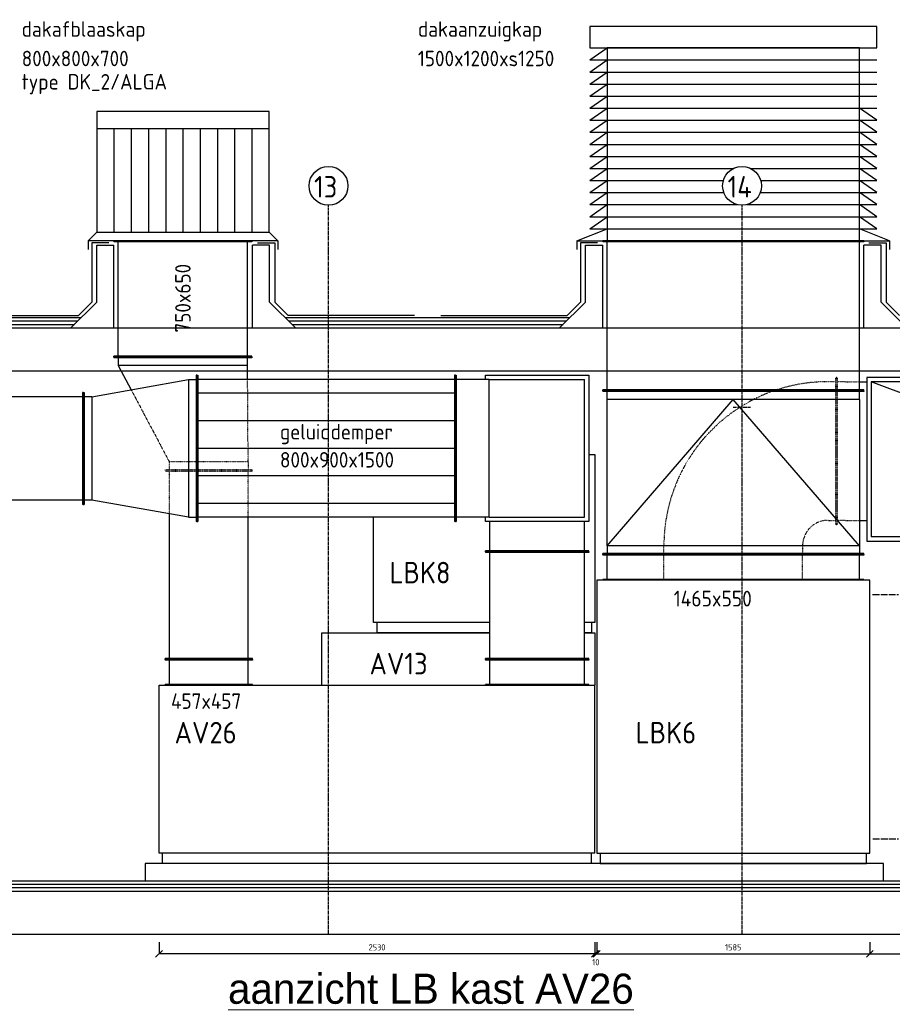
# Model space of a CAD drawing. Header units: millimetres. Extents: x -75 to 108309, y -75 to 76928.
# Tile 27 of 31: x 71914 to 76978, y 70583 to 76300. Entities that reach past the tile are written whole.
import ezdxf

# ---------------------------------------------------------------- set-up
doc = ezdxf.new("R2010")
doc.units = ezdxf.units.MM
for name, pattern in [('2322105', [47, 40, -7]), ('2322106', [47, 5, -2, 5, -2, 5, -2, 5, -2, 5, -2, 5, -7]), ('CENTER2', [28.575, 19.05, -3.175, 3.175, -3.175]), ('SMALL_DASH', [1.5, 0.5, -1])]:
    doc.linetypes.add(name, pattern=pattern)
for name, color, linetype in [('BL$2----BOUWKUNDIG', 8, 'Continuous'), ('BT$2----BOUWKUNDIG', 7, 'Continuous'), ('WL5501--', 4, '2322105'), ('WL5501--_D', 4, 'Continuous'), ('WL5501--_HARTLIJN', 1, 'CENTER2'), ('WL5502--', 4, '2322106'), ('WL570---_AANZUIG_D', 3, 'Continuous'), ('WL570---_RETOUR_D', 5, 'Continuous'), ('WL570---_TOEVOER_D', 3, 'Continuous'), ('WM570---', 1, 'Continuous'), ('WM570---_AANZUIG', 1, 'Continuous'), ('WM570---_RETOUR', 1, 'Continuous'), ('WT570---_TOEVOER_D', 7, 'Continuous')]:
    doc.layers.add(name, color=color, linetype=linetype)
doc.layers.add('BL$5----', color=7, linetype='Continuous', lineweight=0)
doc.styles.add('EURO', font='eurr____.ttf', dxfattribs={"height": 90})
doc.styles.add('STABICAD-018', font='ISOCP.SHX', dxfattribs={"height": 36})
doc.styles.add('STABICAD-025', font='ISOCP.SHX', dxfattribs={"height": 50})
doc.dimstyles.new('STABICAD', dxfattribs={"dimscale": 50, "dimtxt": 1.8, "dimasz": 2, "dimexe": 0, "dimexo": 0, "dimgap": 1.5, "dimtad": 0, "dimdec": 0, "dimzin": 0, "dimdsep": 46, "dimtxsty": 'STABICAD-018', "dimblk1": 'OBLIQUE', "dimblk2": 'OBLIQUE', "dimsah": 1, "dimcen": -3, "dimadec": 1, "dimazin": 0, "dimtfac": 1, "dimtdec": 0, "dimtofl": 0, "dimtmove": 2, "dimatfit": 3, "dimfxl": 1, "dimtvp": 1.055556, "dimtolj": 1, "dimtzin": 0, "dimarcsym": 0})

# ---------------------------------------------------------------- blocks, each defined once
blk = doc.blocks.new('*U401')
at = {"color": 0, "linetype": 'Continuous'}
for p, q in [((60, -1265), (60, 1265)), ((60, 1265), (1035, 1265)), ((1035, 1265), (1035, -1265)), ((0, -1245), (0, 1245)), ((0, 1245), (60, 1245)), ((0, -1245), (60, -1245)), ((60, -1265), (1035, -1265))]:
    blk.add_line(p, q, dxfattribs=at)
at = {"layer": 'WM570---', "color": 2, "style": 'STABICAD-018'}
for tag, p in [('FREETEXT', (73937.4, 70717.9)), ('SECTIONCODE', (73987.4, 70717.9)), ('CODE', (73987.4, 70717.9)), ('LABEL', (73987.4, 70717.9)), ('POSITIONCODE', (73987.4, 70717.9))]:
    blk.add_attdef(tag, p, '', height=1.2, dxfattribs=at)
at = {"layer": 'WM570---', "color": 1, "style": 'STABICAD-018'}
blk.add_attdef('PRODUCTCODE', (73987.4, 70717.9), '', height=1.8, dxfattribs=at)
blk = doc.blocks.new('*U392')
at = {"color": 0, "linetype": 'Continuous'}
for p, q in [((0, 253.5), (5, 253.5)), ((5, -253.5), (5, 253.5)), ((150, 253.5), (145, 253.5)), ((145, -253.5), (145, 253.5)), ((150, -253.5), (150, 253.5)), ((5, 228.5), (145, 228.5)), ((5, -228.5), (145, -228.5)), ((0, -253.5), (5, -253.5)), ((150, -253.5), (145, -253.5))]:
    blk.add_line(p, q, dxfattribs=at)
at = {"color": 2, "linetype": 'SMALL_DASH'}
blk.add_line((0, -253.5), (0, 253.5), dxfattribs=at)
at = {"layer": 'WM570---', "color": 2, "style": 'STABICAD-018'}
for tag in ['CODE', 'SECTIONCODE', 'POSITIONCODE']:
    blk.add_attdef(tag, (73010.9, 71752.9), '', height=1.8, dxfattribs=at)
blk = doc.blocks.new('*U388')
at = {"color": 0, "linetype": 'Continuous'}
for p, q in [((0, 253.5), (5, 253.5)), ((0, -253.5), (0, 253.5)), ((5, -253.5), (5, 253.5)), ((5, 228.5), (844.6, 228.5)), ((5, -228.5), (825, -228.5)), ((0, -253.5), (5, -253.5))]:
    blk.add_line(p, q, dxfattribs=at)
at = {"color": 2, "linetype": 'SMALL_DASH'}
for p, q in [((1096.4, 253.5), (1091.4, 253.5)), ((1091.4, -253.5), (1091.4, 253.5)), ((1096.4, -253.5), (1096.4, 253.5)), ((844.6, 228.5), (1091.4, 228.5)), ((825, -228.5), (1091.4, -228.5)), ((1096.4, -253.5), (1091.4, -253.5))]:
    blk.add_line(p, q, dxfattribs=at)
at = {"layer": 'WM570---', "color": 2, "style": 'STABICAD-018'}
for tag in ['CODE', 'SECTIONCODE', 'POSITIONCODE']:
    blk.add_attdef(tag, (73010.9, 71902.9), '', height=1.8, dxfattribs=at)
blk = doc.blocks.new('*U379')
at = {"color": 0, "linetype": 'Continuous'}
for p, q in [((559.8, 525), (419.3, 450.6)), ((604.8, 525), (559.8, 525)), ((559.8, -225), (559.8, 525)), ((609.8, 550), (604.8, 550)), ((604.8, -250), (604.8, 550)), ((609.8, -250), (609.8, 550)), ((478.6, -225.5), (559.8, -225)), ((559.8, -225), (604.8, -225)), ((609.8, -250), (604.8, -250))]:
    blk.add_line(p, q, dxfattribs=at)
at = {"color": 2, "linetype": 'SMALL_DASH'}
for p, q in [((419.3, 450.6), (0, 228.5)), ((-50, 253.5), (-45, 253.5)), ((-50, -253.5), (-50, 253.5)), ((-45, -253.5), (-45, 253.5)), ((-45, 228.5), (0, 228.5)), ((0, -228.5), (0, 228.5)), ((0, -228.5), (-45, -228.5)), ((0, -228.5), (478.6, -225.5)), ((-50, -253.5), (-45, -253.5))]:
    blk.add_line(p, q, dxfattribs=at)
at = {"layer": 'WM570---', "color": 2, "style": 'STABICAD-018'}
for tag, p in [('CODE', (73010.9, 73149.2)), ('SECTIONCODE', (73010.9, 73049.2)), ('POSITIONCODE', (73010.9, 73049.2))]:
    blk.add_attdef(tag, p, '', height=1.8, dxfattribs=at)
blk = doc.blocks.new('*U278')
at = {"color": 0, "linetype": 'Continuous'}
for p, q in [((0, 400), (5, 400)), ((0, -400), (0, 400)), ((5, -400), (5, 400)), ((5, 375), (669.1, 375)), ((674.1, 400), (669.1, 400)), ((669.1, -400), (669.1, 400)), ((674.1, -400), (674.1, 400)), ((0, -400), (5, -400)), ((5, -375), (669.1, -375)), ((674.1, -400), (669.1, -400))]:
    blk.add_line(p, q, dxfattribs=at)
at = {"layer": 'BL$2----BOUWKUNDIG', "color": 2, "style": 'STABICAD-018'}
for tag in ['CODE', 'SECTIONCODE', 'POSITIONCODE']:
    blk.add_attdef(tag, (72860.9, 73659), '', height=1.8, dxfattribs=at)
blk = doc.blocks.new('*U391')
at = {"color": 0, "linetype": 'Continuous'}
for p, q in [((0, 300), (5, 300)), ((5, -300), (5, 300)), ((150, 300), (145, 300)), ((145, -300), (145, 300)), ((150, -300), (150, 300)), ((5, 275), (145, 275)), ((5, -275), (145, -275)), ((0, -300), (5, -300)), ((150, -300), (145, -300))]:
    blk.add_line(p, q, dxfattribs=at)
at = {"color": 2, "linetype": 'SMALL_DASH'}
blk.add_line((0, -300), (0, 300), dxfattribs=at)
at = {"layer": 'WM570---', "color": 2, "style": 'STABICAD-018'}
for tag, p in [('SECTIONCODE', (74857.4, 71827.4)), ('POSITIONCODE', (74857.4, 71827.4)), ('CODE', (74917.4, 71752.9))]:
    blk.add_attdef(tag, p, '', height=1.8, dxfattribs=at)
blk = doc.blocks.new('*U390')
at = {"color": 0, "linetype": 'Continuous'}
for p, q in [((0, 300), (5, 300)), ((0, -300), (0, 300)), ((5, -300), (5, 300)), ((625, 300), (620, 300)), ((620, -300), (620, 300)), ((625, -300), (625, 300)), ((5, 275), (620, 275)), ((5, -275), (620, -275)), ((0, -300), (5, -300)), ((625, -300), (620, -300))]:
    blk.add_line(p, q, dxfattribs=at)
at = {"layer": 'WM570---', "color": 2, "style": 'STABICAD-018'}
for tag, p in [('SECTIONCODE', (74857.4, 72319.5)), ('POSITIONCODE', (74857.4, 72319.5)), ('CODE', (74917.4, 71902.9))]:
    blk.add_attdef(tag, p, '', height=1.8, dxfattribs=at)
blk = doc.blocks.new('*U395')
at = {"color": 0, "linetype": 'Continuous'}
for p, q in [((-600, 300), (-595, 300)), ((-600, -300), (-600, 300)), ((-595, -300), (-595, 300)), ((-595, 275), (-425, 275)), ((-595, -275), (-425, -275)), ((-600, -300), (-595, -300))]:
    blk.add_line(p, q, dxfattribs=at)
at = {"layer": 'WM570---', "color": 2, "style": 'STABICAD-018'}
for tag, p in [('CODE', (74917.4, 73227.9)), ('SECTIONCODE', (74917.4, 73127.9)), ('POSITIONCODE', (74917.4, 73127.9))]:
    blk.add_attdef(tag, p, '', height=1.8, dxfattribs=at)
blk = doc.blocks.new('*U399')
at = {"color": 0, "linetype": 'Continuous'}
for p, q in [((-425, 475, -1277.5), (-425, 470, -1277.5)), ((425, 475, -1277.5), (-425, 475, -1277.5)), ((425, 470, -1277.5), (-425, 470, -1277.5)), ((-400, 280, -1277.5), (-400, 470, -1277.5)), ((400, 280, -1277.5), (400, 470, -1277.5)), ((425, 475, -1277.5), (425, 470, -1277.5)), ((-425, 300, -1277.5), (-400, 300, -1277.5)), ((-425, -300, -1277.5), (-425, 300, -1277.5)), ((400, 300, -1277.5), (425, 300, -1277.5)), ((425, 300, -1277.5), (425, -300, -1277.5)), ((-400, 280, -1277.5), (-400, -275, -1277.5)), ((-400, 280, -1277.5), (400, 280, -1277.5)), ((400, 280, -1277.5), (400, -275, -1277.5)), ((-400, -275, -1277.5), (400, -275, -1277.5)), ((425, -300, -1277.5), (-425, -300, -1277.5))]:
    blk.add_line(p, q, dxfattribs=at)
at = {"layer": 'WM570---', "color": 2, "style": 'STABICAD-018'}
for tag, p in [('CODE', (74817.4, 73127.9, 1277.5)), ('SECTIONCODE', (74917.4, 73127.9, 1277.5)), ('POSITIONCODE', (74917.4, 73127.9, 1277.5))]:
    blk.add_attdef(tag, p, '', height=1.8, dxfattribs=at)
blk = doc.blocks.new('*U403')
at = {"color": 2, "linetype": 'Continuous'}
for p, q in [((-750, 425, -1277.5), (-745, 425, -1277.5)), ((-750, -425, -1277.5), (-750, 425, -1277.5)), ((-745, -425, -1277.5), (-745, 425, -1277.5)), ((750, 425, -1277.5), (745, 425, -1277.5)), ((745, -425, -1277.5), (745, 425, -1277.5)), ((750, -425, -1277.5), (750, 425, -1277.5)), ((-745, 400, -1277.5), (745, 400, -1277.5)), ((-745, 320, -1277.5), (745, 320, -1277.5)), ((-745, 160, -1277.5), (745, 160, -1277.5)), ((-745, 0, -1277.5), (745, 0, -1277.5)), ((-745, -160, -1277.5), (745, -160, -1277.5)), ((-745, -320, -1277.5), (745, -320, -1277.5)), ((-745, -400, -1277.5), (745, -400, -1277.5)), ((-750, -425, -1277.5), (-745, -425, -1277.5)), ((750, -425, -1277.5), (745, -425, -1277.5))]:
    blk.add_line(p, q, dxfattribs=at)
at = {"layer": 'WM570---', "color": 1, "style": 'STABICAD-018'}
blk.add_attdef('PRODUCTCODE', (75062.4, 74497.9, 1277.5), '', height=1.8, dxfattribs=at)
at = {"layer": 'WM570---', "color": 2, "style": 'STABICAD-018'}
for tag, p in [('CODE', (73692.4, 73227.9, 1277.5)), ('FREETEXT', (73692.4, 73177.9, 1277.5)), ('SECTIONCODE', (73692.4, 73127.9, 1277.5)), ('POSITIONCODE', (73692.4, 73127.9, 1277.5))]:
    blk.add_attdef(tag, p, '', height=1.8, dxfattribs=at)
blk = doc.blocks.new('*U380')
at = {"color": 0, "linetype": 'Continuous'}
for p, q in [((-50, 425, -1277.5), (-45, 425, -1277.5)), ((-50, -425, -1277.5), (-50, 425, -1277.5)), ((-45, -425, -1277.5), (-45, 425, -1277.5)), ((0, 400, -1277.5), (-45, 400, -1277.5)), ((0, 400, -1277.5), (559.8, 300, -1277.5)), ((0, -400, -1277.5), (0, 400, -1277.5)), ((559.8, 300, -1277.5), (604.8, 300, -1277.5)), ((559.8, -300, -1277.5), (559.8, 300, -1277.5)), ((609.8, 325, -1277.5), (604.8, 325, -1277.5)), ((604.8, -325, -1277.5), (604.8, 325, -1277.5)), ((609.8, -325, -1277.5), (609.8, 325, -1277.5)), ((559.8, -300, -1277.5), (0, -400, -1277.5)), ((559.8, -300, -1277.5), (604.8, -300, -1277.5)), ((609.8, -325, -1277.5), (604.8, -325, -1277.5)), ((0, -400, -1277.5), (-45, -400, -1277.5)), ((-50, -425, -1277.5), (-45, -425, -1277.5))]:
    blk.add_line(p, q, dxfattribs=at)
at = {"layer": 'WM570---', "color": 2, "style": 'STABICAD-018'}
for tag, p in [('CODE', (72892.4, 73227.9, 1277.5)), ('SECTIONCODE', (72892.4, 73127.9, 1277.5)), ('POSITIONCODE', (72892.4, 73127.9, 1277.5))]:
    blk.add_attdef(tag, p, '', height=1.8, dxfattribs=at)
blk = doc.blocks.new('*U226')
at = {"color": 0, "linetype": 'Continuous'}
for p, q in [((0, 325, -1277.5), (5, 325, -1277.5)), ((0, -325, -1277.5), (0, 325, -1277.5)), ((5, -325, -1277.5), (5, 325, -1277.5)), ((5, 300, -1277.5), (1552, 300, -1277.5)), ((1557, 325, -1277.5), (1552, 325, -1277.5)), ((1552, -325, -1277.5), (1552, 325, -1277.5)), ((1557, -325, -1277.5), (1557, 325, -1277.5)), ((0, -325, -1277.5), (5, -325, -1277.5)), ((5, -300, -1277.5), (1552, -300, -1277.5)), ((1557, -325, -1277.5), (1552, -325, -1277.5))]:
    blk.add_line(p, q, dxfattribs=at)
at = {"layer": 'WM570---', "color": 2, "style": 'STABICAD-018'}
for tag in ['CODE', 'SECTIONCODE', 'POSITIONCODE']:
    blk.add_attdef(tag, (72282.6, 72645.3, 1277.5), '', height=1.8, dxfattribs=at)
blk = doc.blocks.new('*U382')
at = {"color": 0, "linetype": 'Continuous'}
for p, q in [((0, 757.5, 1195), (5, 757.5, 1195)), ((0, -757.5, 1195), (0, 757.5, 1195)), ((5, -757.5, 1195), (5, 757.5, 1195)), ((950, 757.5, 1195), (945, 757.5, 1195)), ((945, -757.5, 1195), (945, 757.5, 1195)), ((950, -757.5, 1195), (950, 757.5, 1195)), ((50, 732.5, 1195), (5, 732.5, 1195)), ((50, 732.5, 1195), (900, 732.5, 1195)), ((50, -732.5, 1195), (50, 732.5, 1195)), ((50, 732.5, 275), (900, 0, 875)), ((900, 732.5, 1195), (945, 732.5, 1195)), ((900, -732.5, 1195), (900, 732.5, 1195)), ((50, -732.5, 275), (900, 0, 875)), ((50, -732.5, 1195), (5, -732.5, 1195)), ((900, -732.5, 1195), (50, -732.5, 1195)), ((900, -732.5, 1195), (945, -732.5, 1195)), ((0, -757.5, 1195), (5, -757.5, 1195)), ((950, -757.5, 1195), (945, -757.5, 1195))]:
    blk.add_line(p, q, dxfattribs=at)
at = {"layer": 'WM570---', "color": 2, "style": 'STABICAD-018'}
for tag in ['CODE', 'SECTIONCODE', 'POSITIONCODE']:
    blk.add_attdef(tag, (76054.9, 72512.9, -1195), '', height=1.8, rotation=270, dxfattribs=at)
blk = doc.blocks.new('*U393')
at = {"layer": 'WL5501--_HARTLIJN', "linetype": 'CENTER2'}
blk.add_line((0, 0, 6300), (100, 0, 6300), dxfattribs=at)
at = {"layer": 'WM570---', "color": 2, "style": 'STABICAD-018'}
for tag, p in [('POSITIONCODE', (76104.4, 73427.9, -6300)), ('CODE', (76054.9, 73367.9, -6300)), ('SECTIONCODE', (76054.9, 73367.9, -6300))]:
    blk.add_attdef(tag, p, '', height=1.2, rotation=270, dxfattribs=at)
blk = doc.blocks.new('*U389')
at = {"layer": 'WL5501--_HARTLIJN', "linetype": 'CENTER2'}
blk.add_line((0, 0, 6000), (100, 0, 6000), dxfattribs=at)
at = {"layer": 'WM570---', "color": 2, "style": 'STABICAD-018'}
for tag, p in [('POSITIONCODE', (76104.4, 73427.9, -6000)), ('CODE', (76054.9, 73367.9, -6000)), ('SECTIONCODE', (76054.9, 73367.9, -6000))]:
    blk.add_attdef(tag, p, '', height=1.2, rotation=270, dxfattribs=at)
blk = doc.blocks.new('*U324')
at = {"color": 0, "linetype": 'Continuous'}
for p, q in [((575, 1057.5, 1535), (-375, 1057.5, 1535)), ((-375, 1057.5, 1535), (-375, 525, 1535)), ((550, 1032.5, 1535), (-350, 1032.5, 1535)), ((-350, 525, 1535), (-350, 1032.5, 1535)), ((359.4, 525, 1535), (550, 1032.5, 1535)), ((550, -843.5, 1535), (550, 1032.5, 1535)), ((575, -843.5, 1535), (575, 1057.5, 1535)), ((-375, -525, 1535), (-375, -695, 1535)), ((479, -843.5, 1535), (359.4, -525, 1535)), ((-375, -705, 1535), (-375, -843.5, 1535))]:
    blk.add_line(p, q, dxfattribs=at)
at = {"color": 2, "linetype": 'SMALL_DASH'}
for p, q in [((-375, -700, 1535), (-375, -705, 1535)), ((-350, -1032.5, 1535), (-350, -700, 1535)), ((-375, -843.5, 1535), (-375, -1057.5, 1535)), ((550, -1032.5, 1535), (479, -843.5, 1535)), ((550, -1032.5, 1535), (550, -843.5, 1535)), ((575, -1057.5, 1535), (575, -843.5, 1535)), ((-375, -1057.5, 1535), (575, -1057.5, 1535)), ((-350, -1032.5, 1535), (550, -1032.5, 1535))]:
    blk.add_line(p, q, dxfattribs=at)
at = {"layer": 'BL$2----BOUWKUNDIG', "color": 2, "style": 'STABICAD-018'}
for tag in ['CODE', 'SECTIONCODE', 'POSITIONCODE']:
    blk.add_attdef(tag, (77887.4, 72965.4, -1535), '', height=1.8, rotation=270, dxfattribs=at)
blk = doc.blocks.new('*U397')
at = {"color": 2, "linetype": 'SMALL_DASH'}
for p, q in [((-600, 427.5, 5337.5), (-595, 427.5, 5337.5)), ((-600, -427.5, 5337.5), (-600, 427.5, 5337.5)), ((-595, -427.5, 5337.5), (-595, 427.5, 5337.5)), ((-595, 402.5, 5337.5), (-550, 402.5, 5337.5)), ((-600, -427.5, 5337.5), (-595, -427.5, 5337.5)), ((-550, -402.5, 5337.5), (-595, -402.5, 5337.5)), ((-402.5, -550, 5337.5), (-402.5, -595, 5337.5)), ((402.5, -595, 5337.5), (402.5, -550, 5337.5)), ((-427.5, -600, 5337.5), (-427.5, -595, 5337.5)), ((-427.5, -595, 5337.5), (427.5, -595, 5337.5)), ((-427.5, -600, 5337.5), (427.5, -600, 5337.5)), ((427.5, -600, 5337.5), (427.5, -595, 5337.5))]:
    blk.add_line(p, q, dxfattribs=at)
for radius in [952.5, 147.5]:
    blk.add_arc((-550, -550, 5337.5), radius, 0, 90, dxfattribs=at)
at = {"layer": 'WM570---', "color": 2, "style": 'STABICAD-018'}
for tag, p in [('CODE', (76054.9, 73212.9, -5337.5)), ('SECTIONCODE', (76054.9, 73112.9, -5337.5)), ('POSITIONCODE', (76054.9, 73112.9, -5337.5))]:
    blk.add_attdef(tag, p, '', height=1.8, rotation=270, dxfattribs=at)
blk = doc.blocks.new('*U396')
at = {"color": 2, "linetype": 'SMALL_DASH'}
for p, q in [((-602.5, 427.5, 5337.5), (-597.5, 427.5, 5337.5)), ((-602.5, -427.5, 5337.5), (-602.5, 427.5, 5337.5)), ((-597.5, -427.5, 5337.5), (-597.5, 427.5, 5337.5)), ((-552.5, 402.5, 5337.5), (-597.5, 402.5, 5337.5)), ((-552.5, 402.5, 5337.5), (-470, 402.5, 5337.5)), ((-602.5, -427.5, 5337.5), (-597.5, -427.5, 5337.5)), ((-552.5, -402.5, 5337.5), (-597.5, -402.5, 5337.5)), ((-552.5, -402.5, 5337.5), (-470, -402.5, 5337.5))]:
    blk.add_line(p, q, dxfattribs=at)
at = {"color": 0, "linetype": 'Continuous'}
for p, q in [((-470, 402.5, 5337.5), (-427.5, 402.5, 5337.5)), ((-470, -402.5, 5337.5), (-427.5, -402.5, 5337.5))]:
    blk.add_line(p, q, dxfattribs=at)
at = {"layer": 'WM570---', "color": 2, "style": 'STABICAD-018'}
for tag, p in [('CODE', (77257.4, 73212.9, -5337.5)), ('SECTIONCODE', (77257.4, 73112.9, -5337.5)), ('POSITIONCODE', (77257.4, 73112.9, -5337.5))]:
    blk.add_attdef(tag, p, '', height=1.8, rotation=270, dxfattribs=at)
blk = doc.blocks.new('*U385')
at = {"color": 2, "linetype": 'SMALL_DASH'}
for p, q in [((0, 427.5, 5337.5), (5, 427.5, 5337.5)), ((0, -427.5, 5337.5), (0, 427.5, 5337.5)), ((5, -427.5, 5337.5), (5, 427.5, 5337.5)), ((5, 402.5, 5337.5), (145, 402.5, 5337.5)), ((150, 427.5, 5337.5), (145, 427.5, 5337.5)), ((145, -427.5, 5337.5), (145, 427.5, 5337.5)), ((150, -427.5, 5337.5), (150, 427.5, 5337.5)), ((0, -427.5, 5337.5), (5, -427.5, 5337.5)), ((5, -402.5, 5337.5), (145, -402.5, 5337.5)), ((150, -427.5, 5337.5), (145, -427.5, 5337.5))]:
    blk.add_line(p, q, dxfattribs=at)
at = {"layer": 'WM570---', "color": 2, "style": 'STABICAD-018'}
for tag, p, rotation in [('POSITIONCODE', (75994.9, 72437.4, -5337.5), 270), ('SECTIONCODE', (76054.9, 72437.4, -5397.5), 270), ('CODE', (76054.9, 72362.9, -5337.5), 180)]:
    blk.add_attdef(tag, p, '', height=1.8, rotation=rotation, dxfattribs=at)
blk = doc.blocks.new('*U314')
at = {"color": 0, "linetype": 'Continuous'}
for p, q in [((0, 757.5, 895), (5, 757.5, 895)), ((0, -757.5, 895), (0, 757.5, 895)), ((5, -757.5, 895), (5, 757.5, 895)), ((870.3, 757.5, 895), (865.3, 757.5, 895)), ((865.3, -757.5, 895), (865.3, 757.5, 895)), ((870.3, -757.5, 895), (870.3, 757.5, 895)), ((5, 732.5, 895), (865.3, 732.5, 895)), ((5, -732.5, 895), (865.3, -732.5, 895)), ((0, -757.5, 895), (5, -757.5, 895)), ((870.3, -757.5, 895), (865.3, -757.5, 895))]:
    blk.add_line(p, q, dxfattribs=at)
at = {"layer": 'BL$2----BOUWKUNDIG', "color": 2, "style": 'STABICAD-018'}
for tag, p in [('SECTIONCODE', (75067, 58326.6, -955)), ('POSITIONCODE', (74723.1, 58266.6, -895))]:
    blk.add_attdef(tag, p, '', height=1.8, dxfattribs=at)
blk.add_attdef('CODE', (75157.8, 58326.6, -895), '', height=1.8, rotation=270, dxfattribs=at)
blk = doc.blocks.new('*U384')
at = {"color": 0, "linetype": 'Continuous'}
for p, q in [((0, 757.5, 1195), (5, 757.5, 1195)), ((5, -757.5, 1195), (5, 757.5, 1195)), ((150, 757.5, 1195), (145, 757.5, 1195)), ((145, -757.5, 1195), (145, 757.5, 1195)), ((150, -757.5, 1195), (150, 757.5, 1195)), ((5, 732.5, 1195), (145, 732.5, 1195)), ((5, -732.5, 1195), (145, -732.5, 1195)), ((0, -757.5, 1195), (5, -757.5, 1195)), ((150, -757.5, 1195), (145, -757.5, 1195))]:
    blk.add_line(p, q, dxfattribs=at)
at = {"color": 2, "linetype": 'SMALL_DASH'}
blk.add_line((0, -757.5, 1195), (0, 757.5, 1195), dxfattribs=at)
at = {"layer": 'WM570---', "color": 2, "style": 'STABICAD-018'}
for tag, p, rotation in [('POSITIONCODE', (75994.9, 72437.4, -1195), 270), ('SECTIONCODE', (76054.9, 72437.4, -1255), 270), ('CODE', (76054.9, 72362.9, -1195), 180)]:
    blk.add_attdef(tag, p, '', height=1.8, rotation=rotation, dxfattribs=at)
blk = doc.blocks.new('*U400')
at = {"color": 0, "linetype": 'Continuous'}
for p, q in [((60, 772.5, 3330), (0, 772.5, 3330)), ((0, 772.5, 3330), (0, -772.5, 3330)), ((1645, 792.5, 3330), (60, 792.5, 3330)), ((60, 792.5, 3330), (60, -792.5, 3330)), ((1645, -792.5, 3330), (1645, 792.5, 3330)), ((0, -772.5, 3330), (60, -772.5, 3330)), ((60, -792.5, 3330), (1645, -792.5, 3330))]:
    blk.add_line(p, q, dxfattribs=at)
at = {"layer": 'WM570---', "color": 2, "style": 'STABICAD-018'}
for tag, p in [('FREETEXT', (76004.9, 70717.9, -3330)), ('CODE', (76054.9, 70717.9, -3330)), ('SECTIONCODE', (76054.9, 70717.9, -3330)), ('POSITIONCODE', (76054.9, 70717.9, -3330)), ('LABEL', (76054.9, 70717.9, -3330))]:
    blk.add_attdef(tag, p, '', height=1.2, rotation=270, dxfattribs=at)
at = {"layer": 'WM570---', "color": 1, "style": 'STABICAD-018'}
blk.add_attdef('PRODUCTCODE', (76054.9, 70717.9, -3330), '', height=1.8, rotation=270, dxfattribs=at)
blk = doc.blocks.new('_Oblique')
at = {"color": 0, "linetype": 'ByBlock', "lineweight": -2}
blk.add_line((-0.5, -0.5), (0.5, 0.5), dxfattribs=at)
blk = doc.blocks.new('*D374')
at = {"layer": 'Defpoints', "color": 0, "transparency": 16777216}
for p in [(72722.4, 70944.7, 150), (75252.4, 70944.7, 150), (72722.4, 70876.2)]:
    blk.add_point(p, dxfattribs=at)
at = {"layer": 'WM570---', "color": 0, "lineweight": -2, "transparency": 16777216}
for p, q in [((72722.4, 70944.7), (72722.4, 70876.2)), ((75252.4, 70944.7), (75252.4, 70876.2)), ((75252.4, 70876.2), (72722.4, 70876.2))]:
    blk.add_line(p, q, dxfattribs=at)
at = {"layer": 'WM570---', "color": 0, "lineweight": -2, "transparency": 16777216, "xscale": 40, "yscale": 40, "zscale": 40, "rotation": 180}
blk.add_blockref('_Oblique', (72722.4, 70876.2), dxfattribs=at)
at = {"layer": 'WM570---', "color": 0, "lineweight": -2, "transparency": 16777216, "xscale": 40, "yscale": 40, "zscale": 40}
blk.add_blockref('_Oblique', (75252.4, 70876.2), dxfattribs=at)
at = {"layer": 'WM570---', "color": 0, "transparency": 16777216, "insert": (73987.4, 70914.2), "char_height": 36, "attachment_point": 5, "style": 'STABICAD-018'}
blk.add_mtext('\\A1;2530', dxfattribs=at)
blk = doc.blocks.new('*D375')
at = {"layer": 'Defpoints', "color": 0, "transparency": 16777216}
for p in [(75262.4, 70944.7), (75252.4, 70876.2), (75252.4, 70876.2)]:
    blk.add_point(p, dxfattribs=at)
at = {"layer": 'WM570---', "color": 0, "lineweight": -2, "transparency": 16777216}
for p, q in [((75262.4, 70944.7), (75262.4, 70876.2)), ((75252.4, 70876.2), (75212.4, 70876.2)), ((75262.4, 70876.2), (75302.4, 70876.2))]:
    blk.add_line(p, q, dxfattribs=at)
at = {"layer": 'WM570---', "color": 0, "lineweight": -2, "transparency": 16777216, "xscale": 40, "yscale": 40, "zscale": 40}
blk.add_blockref('_Oblique', (75252.4, 70876.2), dxfattribs=at)
at = {"layer": 'WM570---', "color": 0, "lineweight": -2, "transparency": 16777216, "xscale": 40, "yscale": 40, "zscale": 40, "rotation": 180}
blk.add_blockref('_Oblique', (75262.4, 70876.2), dxfattribs=at)
at = {"layer": 'WM570---', "color": 0, "transparency": 16777216, "insert": (75257.4, 70828.1), "char_height": 36, "attachment_point": 5, "style": 'STABICAD-018'}
blk.add_mtext('\\A1;10', dxfattribs=at)
blk = doc.blocks.new('*D376')
at = {"layer": 'Defpoints', "color": 0, "transparency": 16777216}
for p in [(76847.4, 70944.7), (75262.4, 70876.2), (76847.4, 70876.2)]:
    blk.add_point(p, dxfattribs=at)
at = {"layer": 'WM570---', "color": 0, "lineweight": -2, "transparency": 16777216}
for p in [(76847.4, 70944.7), (75262.4, 70876.2)]:
    blk.add_line(p, (76847.4, 70876.2), dxfattribs=at)
at = {"layer": 'WM570---', "color": 0, "lineweight": -2, "transparency": 16777216, "xscale": 40, "yscale": 40, "zscale": 40, "rotation": 180}
blk.add_blockref('_Oblique', (75262.4, 70876.2), dxfattribs=at)
at = {"layer": 'WM570---', "color": 0, "lineweight": -2, "transparency": 16777216, "xscale": 40, "yscale": 40, "zscale": 40}
blk.add_blockref('_Oblique', (76847.4, 70876.2), dxfattribs=at)
at = {"layer": 'WM570---', "color": 0, "transparency": 16777216, "insert": (76054.9, 70914.2), "char_height": 36, "attachment_point": 5, "style": 'STABICAD-018'}
blk.add_mtext('\\A1;1585', dxfattribs=at)
blk = doc.blocks.new('*D377')
at = {"layer": 'Defpoints', "color": 0, "transparency": 16777216}
for p in [(78505.9, 70990.7), (76847.4, 70876.2), (78505.9, 70876.2)]:
    blk.add_point(p, dxfattribs=at)
at = {"layer": 'WM570---', "color": 0, "lineweight": -2, "transparency": 16777216}
for p in [(78505.9, 70990.7), (76847.4, 70876.2)]:
    blk.add_line(p, (78505.9, 70876.2), dxfattribs=at)
at = {"layer": 'WM570---', "color": 0, "lineweight": -2, "transparency": 16777216, "xscale": 40, "yscale": 40, "zscale": 40, "rotation": 180}
blk.add_blockref('_Oblique', (76847.4, 70876.2), dxfattribs=at)
at = {"layer": 'WM570---', "color": 0, "lineweight": -2, "transparency": 16777216, "xscale": 40, "yscale": 40, "zscale": 40}
blk.add_blockref('_Oblique', (78505.9, 70876.2), dxfattribs=at)
at = {"layer": 'WM570---', "color": 0, "transparency": 16777216, "insert": (77676.6, 70921.8), "char_height": 36, "attachment_point": 5, "style": 'STABICAD-018'}
blk.add_mtext('\\A1;\\L1800', dxfattribs=at)
blk = doc.blocks.new('*U378')
at = {"color": 0, "linetype": 'Continuous', "style": 'STABICAD-018'}
blk.add_text('1465x550', height=36, rotation=90, dxfattribs=at).set_placement((18, -93.6, 1195))
at = {"layer": 'WM570---', "color": 2, "style": 'STABICAD-018'}
blk.add_attdef('CODE', (76054.9, 72441, -1195), '', height=1.8, dxfattribs=at)
blk = doc.blocks.new('*U405')
at = {"color": 0, "linetype": 'Continuous'}
for p, q in [((60, 642.5, 3500), (670, 642.5, 3500)), ((60, -32.5, 3500), (60, 642.5, 3500)), ((0, 622.5, 3500), (60, 622.5, 3500)), ((0, -32.5, 3500), (0, 622.5, 3500)), ((0, -622.5, 3500), (0, -582.5, 3500)), ((60, -622.5, 3500), (0, -622.5, 3500)), ((60, -642.5, 3500), (60, -582.5, 3500)), ((1035, -607.5, 3500), (1035, -642.5, 3500)), ((1035, -642.5, 3500), (60, -642.5, 3500))]:
    blk.add_line(p, q, dxfattribs=at)
at = {"layer": 'WM570---', "color": 2, "style": 'STABICAD-018'}
for tag, p in [('FREETEXT', (74559.9, 72057.9, -3500)), ('POSITIONCODE', (74609.9, 72057.9, -3500)), ('SECTIONCODE', (74609.9, 72057.9, -3500)), ('CODE', (74609.9, 72057.9, -3500)), ('LABEL', (74609.9, 72057.9, -3500))]:
    blk.add_attdef(tag, p, '', height=1.2, rotation=90, dxfattribs=at)
at = {"layer": 'WM570---', "color": 1, "style": 'STABICAD-018'}
blk.add_attdef('PRODUCTCODE', (74609.9, 72057.9, -3500), '', height=1.8, rotation=90, dxfattribs=at)
blk = doc.blocks.new('*U402')
at = {"color": 0, "linetype": 'Continuous'}
for p, q in [((1035, 792.5, 3000), (1340, 792.5, 3000)), ((1340, 792.5, 3000), (1340, -182.5, 3000)), ((1340, -732.5, 3000), (1340, -792.5, 3000)), ((1340, -792.5, 3000), (1035, -792.5, 3000))]:
    blk.add_line(p, q, dxfattribs=at)
at = {"layer": 'WM570---', "color": 2, "style": 'STABICAD-018'}
for tag, p in [('FREETEXT', (74409.9, 70717.9, -3000)), ('POSITIONCODE', (74459.9, 70717.9, -3000)), ('SECTIONCODE', (74459.9, 70717.9, -3000)), ('CODE', (74459.9, 70717.9, -3000)), ('LABEL', (74459.9, 70717.9, -3000))]:
    blk.add_attdef(tag, p, '', height=1.2, rotation=90, dxfattribs=at)
at = {"layer": 'WM570---', "color": 1, "style": 'STABICAD-018'}
blk.add_attdef('PRODUCTCODE', (74459.9, 70717.9, -3000), '', height=1.8, rotation=90, dxfattribs=at)
blk = doc.blocks.new('*U411')
at = {"color": 0, "linetype": 'Continuous', "style": 'STABICAD-018'}
blk.add_text('750x650', height=90, rotation=90, dxfattribs=at).set_placement((45, -207))
at = {"layer": 'BL$2----BOUWKUNDIG', "color": 2, "style": 'STABICAD-018'}
blk.add_attdef('CODE', (72860.9, 74007.9), '', height=1.8, dxfattribs=at)
blk = doc.blocks.new('*U415')
at = {"color": 0, "linetype": 'Continuous', "style": 'STABICAD-018'}
blk.add_text('457x457', height=90, rotation=90, dxfattribs=at).set_placement((45, -216))
at = {"layer": 'BL$2----BOUWKUNDIG', "color": 2, "style": 'STABICAD-018'}
blk.add_attdef('CODE', (73010.9, 71825.1), '', height=1.8, dxfattribs=at)

msp = doc.modelspace()

# ---------------------------------------------------------------- linework, layer by layer
at = {"layer": 'BL$2----BOUWKUNDIG'}
for p, q in [((75222.4, 76136), (76887.4, 76136)), ((75222.4, 76066), (75322.4, 76136)), ((75222.4, 76066), (76887.4, 76066)), ((75222.4, 75996), (75322.4, 76066)), ((75222.4, 75996), (76887.4, 75996)), ((75222.4, 75926), (75322.4, 75996)), ((75222.4, 75926), (76887.4, 75926)), ((75222.4, 75856), (75322.4, 75926)), ((75222.4, 75856), (76887.4, 75856)), ((75222.4, 75786), (75322.4, 75856)), ((75222.4, 75786), (76887.4, 75786)), ((75222.4, 75716), (75322.4, 75786)), ((76887.4, 75716), (76787.4, 75786)), ((75222.4, 75716), (76887.4, 75716)), ((75222.4, 75646), (75322.4, 75716)), ((76887.4, 75646), (76787.4, 75716)), ((73360.9, 75666), (72360.9, 75666)), ((72460.9, 75666), (72460.9, 75066)), ((72560.9, 75666), (72560.9, 75066)), ((72660.9, 75666), (72660.9, 75066)), ((72760.9, 75666), (72760.9, 75066)), ((72860.9, 75666), (72860.9, 75066)), ((72960.9, 75666), (72960.9, 75066)), ((73060.9, 75666), (73060.9, 75066)), ((73160.9, 75666), (73160.9, 75066)), ((73260.9, 75666), (73260.9, 75066)), ((75222.4, 75646), (76887.4, 75646)), ((75222.4, 75576), (75322.4, 75646)), ((76887.4, 75576), (76787.4, 75646)), ((75222.4, 75576), (76887.4, 75576)), ((75222.4, 75506), (75322.4, 75576)), ((76887.4, 75506), (76787.4, 75576)), ((75222.4, 75506), (76887.4, 75506)), ((75222.4, 75436), (75322.4, 75506)), ((76887.4, 75436), (76787.4, 75506)), ((75222.4, 75436), (76055.7, 75436)), ((75222.4, 75366), (75322.4, 75436)), ((76156, 75436), (76887.4, 75436)), ((76887.4, 75366), (76787.4, 75436)), ((75222.4, 75366), (75997.5, 75366)), ((75222.4, 75296), (75322.4, 75366)), ((76214.2, 75366), (76887.4, 75366)), ((76887.4, 75296), (76787.4, 75366)), ((75222.4, 75296), (76000.2, 75296)), ((75222.4, 75226), (75322.4, 75296)), ((76211.6, 75296), (76887.4, 75296)), ((76887.4, 75226), (76787.4, 75296)), ((75222.4, 75226), (76077.6, 75226)), ((75222.4, 75156), (75322.4, 75226)), ((76134.2, 75226), (76887.4, 75226)), ((76887.4, 75156), (76787.4, 75226)), ((75222.4, 75156), (76887.4, 75156)), ((75222.4, 75086), (75322.4, 75156)), ((76887.4, 75086), (76787.4, 75156)), ((72310.9, 75016), (72360.9, 75066)), ((73360.9, 75066), (73410.9, 75016)), ((75147.4, 75016), (75322.4, 75086)), ((75222.4, 75086), (76887.4, 75086)), ((76962.4, 75016), (76787.4, 75086)), ((73410.9, 75016), (72310.9, 75016)), ((72310.9, 75016), (72310.9, 74966)), ((72431.4, 75005.2), (72331.4, 75005.2)), ((72331.4, 75005.2), (72331.4, 74660.4)), ((73293.9, 75005.2), (73393.9, 75005.2)), ((73393.9, 75005.2), (73393.9, 74660.4)), ((73410.9, 75016), (73410.9, 74966)), ((75147.4, 75016), (75147.4, 74966)), ((75147.4, 75016), (76962.4, 75016)), ((75147.4, 75016), (75147.4, 74966)), ((75267.9, 75005.2), (75167.9, 75005.2)), ((75167.9, 75005.2), (75167.9, 74660.4)), ((76841.9, 75005.2), (76941.9, 75005.2)), ((76941.9, 75005.2), (76941.9, 74660.4)), ((76962.4, 75016), (76962.4, 74966)), ((76962.4, 75016), (76962.4, 74966)), ((72360.9, 74660.7), (72360.9, 74991)), ((72360.9, 74991), (72460.9, 74991)), ((72460.9, 74510.7), (72460.9, 74991)), ((73264.4, 74510.7), (73264.4, 74991)), ((73364.4, 74991), (73264.4, 74991)), ((73364.4, 74660.7), (73364.4, 74991)), ((75197.4, 74660.7), (75197.4, 74991)), ((75197.4, 74991), (75297.4, 74991)), ((75297.4, 74510.7), (75297.4, 74991)), ((76812.4, 74510.7), (76812.4, 74991)), ((76912.4, 74991), (76812.4, 74991)), ((76912.4, 74660.7), (76912.4, 74991)), ((72360.9, 74660.7), (72210.9, 74510.7)), ((72331.4, 74660.4), (72254.1, 74583.2)), ((73364.4, 74660.7), (73514.4, 74510.7)), ((73393.9, 74660.4), (73471.1, 74583.2)), ((75197.4, 74660.7), (75047.4, 74510.7)), ((75167.9, 74660.4), (75090.6, 74583.2)), ((76912.4, 74660.7), (77062.4, 74510.7)), ((76941.9, 74660.4), (77019.1, 74583.2)), ((70840.9, 74570.7), (72270.9, 74570.7)), ((70860.9, 74550.7), (72250.9, 74550.7)), ((71520.6, 74583.2), (72254.1, 74583.2)), ((73454.4, 74570.7), (75107.4, 74570.7)), ((74204.7, 74583.2), (73471.1, 74583.2)), ((73474.4, 74550.7), (75087.4, 74550.7)), ((74357.1, 74583.2), (75090.6, 74583.2)), ((63605.6, 74510.7), (81381.7, 74510.7)), ((70880.9, 74530.7), (72230.9, 74530.7)), ((73494.4, 74530.7), (75067.4, 74530.7)), ((65002.6, 74260.7), (80765.9, 74260.7)), ((66397.5, 71300.7), (80965.9, 71300.7)), ((66198, 71240.7), (80458.3, 71240.7)), ((66397.5, 71280.7), (80458.3, 71280.7)), ((66397.5, 71260.7), (80458.3, 71260.7)), ((66397.5, 70990.7), (80458.3, 70990.7))]:
    msp.add_line(p, q, dxfattribs=at)
at = {"layer": 'BL$2----BOUWKUNDIG', "color": 1, "linetype": 'CENTER2'}
for p, q in [((73705.9, 70990.7), (73705.9, 75222.4)), ((76105.9, 70990.7), (76105.9, 75222.4))]:
    msp.add_line(p, q, dxfattribs=at)
at = {"layer": 'BL$2----BOUWKUNDIG'}
for points in [[(75222.4, 76136), (76887.4, 76136), (76887.4, 76261), (75222.4, 76261)], [(75322.4, 75016), (76787.4, 75016), (76787.4, 76136), (75322.4, 76136)], [(72360.9, 75066), (73360.9, 75066), (73360.9, 75766), (72360.9, 75766)], [(76927.4, 71400.7), (72642.4, 71400.7), (72642.4, 71300.7), (76927.4, 71300.7)]]:
    msp.add_lwpolyline(points, close=True, dxfattribs=at)
at = {"layer": 'BT$2----BOUWKUNDIG', "color": 2}
for centre in [(73705.9, 75335.1), (76105.9, 75335.1)]:
    msp.add_circle(centre, 112.7, dxfattribs=at)
at = {"layer": 'WL5501--', "linetype": '2322105'}
msp.add_line((76864.5, 71543.2), (77014.5, 71543.2), dxfattribs=at)
at = {"layer": 'WL5502--', "linetype": '2322106'}
msp.add_line((76863.4, 72963.1), (77014.5, 72963.1), dxfattribs=at)

# ---------------------------------------------------------------- block references
at = {"layer": 'WL5501--_D', "linetype": 'Continuous'}
for name, p in [('*U393', (76054.9, 74050.7, -6300)), ('*U389', (76054.9, 74050.7, -6000))]:
    msp.add_blockref(name, p, dxfattribs=at)
at = {"layer": 'WL570---_AANZUIG_D', "linetype": 'Continuous'}
for name, p, rotation in [('*U314', (76054.9, 74145.7, -895), 89.99999999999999), ('*U397', (76054.9, 73795.7, -5337.5), 90.00000000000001), ('*U324', (77887.4, 73648.2, -1535), 90.00000000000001), ('*U382', (76054.9, 73195.7, -1195), 90.00000000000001), ('*U384', (76054.9, 73045.7, -1195), 90.00000000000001), ('*U385', (76054.9, 73045.7, -5337.5), 90.00000000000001)]:
    msp.add_blockref(name, p, dxfattribs=dict(at, rotation=rotation))
msp.add_blockref('*U396', (77257.4, 73795.7, -5337.5), dxfattribs=at)
at = {"layer": 'WL570---_RETOUR_D', "linetype": 'Continuous'}
for name, p, rotation in [('*U278', (72860.9, 74341.9), 90.00000000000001), ('*U379', (73010.9, 73732.1), 90.00000000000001), ('*U380', (72892.4, 73810.7, 1277.5), 180), ('*U399', (74917.4, 73810.7, 1277.5), 90.00000000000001), ('*U226', (72282.6, 73810.7, 1277.5), 180), ('*U388', (73010.9, 72585.7), 90.00000000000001), ('*U395', (74917.4, 73810.7), 90.00000000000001), ('*U390', (74917.4, 72585.7), 90.00000000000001), ('*U392', (73010.9, 72435.7), 90.00000000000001), ('*U391', (74917.4, 72435.7), 90.00000000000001)]:
    msp.add_blockref(name, p, dxfattribs=dict(at, rotation=rotation))
at = {"layer": 'WL570---_RETOUR_D', "color": 2, "linetype": 'Continuous', "rotation": 180}
msp.add_blockref('*U403', (73692.4, 73810.7, 1277.5), dxfattribs=at)
at = {"layer": 'WL570---_TOEVOER_D', "linetype": 'Continuous', "rotation": 90.00000000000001}
for name, p in [('*U405', (74609.9, 72740.7, -3500)), ('*U400', (76054.9, 71400.7, -3330)), ('*U402', (74459.9, 71400.7, -3000)), ('*U401', (73987.4, 71400.7))]:
    msp.add_blockref(name, p, dxfattribs=at)
at = {"layer": 'WM570---_AANZUIG', "linetype": 'Continuous', "xscale": 2.54, "yscale": 2.54, "zscale": 2.54, "rotation": 270}
msp.add_blockref('*U378', (75946.6, 72938.9, -3035.3), dxfattribs=at)
at = {"layer": 'WM570---_RETOUR', "linetype": 'Continuous'}
msp.add_blockref('*U411', (72860.9, 74690.7), dxfattribs=at)
at = {"layer": 'WM570---_RETOUR', "linetype": 'Continuous', "rotation": 270}
msp.add_blockref('*U415', (73008, 72343.4), dxfattribs=at)

# ---------------------------------------------------------------- texts
at = {"layer": 'BL$5----', "style": 'EURO'}
msp.add_text('%%Uaanzicht LB kast AV26', height=175, dxfattribs=at).set_placement((73122.9, 70586.6))
at = {"layer": 'BT$2----BOUWKUNDIG', "color": 2, "style": 'STABICAD-025'}
for s, p in [('13', (73621.9, 75267.2)), ('14', (76021.9, 75267.2))]:
    msp.add_text(s, height=125, dxfattribs=at).set_placement(p)
at = {"layer": 'WM570---_RETOUR', "style": 'STABICAD-018'}
for s, p in [('dakafblaaskap', (71925.2, 76200.4)), ('dakaanzuigkap', (74224.6, 76200.4)), ('800x800x700', (71925.2, 76029.4)), ('1500x1200xs1250', (74224.6, 76029.4)), ('type DK_2/ALGA', (71925.2, 75894.4)), ('geluiddemper', (73424.1, 73862.6)), ('800x900x1500', (73424.1, 73699.6))]:
    msp.add_text(s, height=90, dxfattribs=at).set_placement(p)
at = {"layer": 'WT570---_TOEVOER_D', "color": 2, "style": 'STABICAD-025'}
for s, p in [('LBK8', (74060.2, 73027.2)), ('AV13', (73944.1, 72498.8)), ('AV26', (72812.8, 72098)), ('LBK6', (75488.7, 72098))]:
    msp.add_text(s, height=125, dxfattribs=at).set_placement(p)

# ---------------------------------------------------------------- dimensions: what is measured, and where the dimension line sits
at = {"layer": 'WM570---'}
for base, p1, p2, picture, middle in [((72722.4, 70876.2), (75252.4, 70944.7, 150), (72722.4, 70944.7, 150), '*D374', (73987.4, 70914.2)), ((76847.4, 70876.2), (75262.4, 70876.2), (76847.4, 70944.7), '*D376', (76054.9, 70914.2))]:
    dim = msp.add_linear_dim(base=base, p1=p1, p2=p2, dimstyle='STABICAD', override={"dimscale": 20}, dxfattribs=at)
    dim.commit()
    dim.dimension.update_dxf_attribs({"geometry": picture, "text_midpoint": middle})
dim = msp.add_linear_dim(base=(75252.4, 70876.2), p1=(75262.4, 70944.7), p2=(75252.4, 70876.2), dimstyle='STABICAD', override={"dimscale": 20}, dxfattribs=at)
dim.commit()
dim.dimension.update_dxf_attribs({"geometry": '*D375', "text_midpoint": (75257.4, 70828.1), "dimtype": 160})
dim = msp.add_linear_dim(base=(78505.9, 70876.2), p1=(76847.4, 70876.2), p2=(78505.9, 70990.7), text='%%U1800', dimstyle='STABICAD', override={"dimscale": 20}, dxfattribs=at)
dim.commit()
dim.dimension.update_dxf_attribs({"geometry": '*D377', "text_midpoint": (77676.6, 70921.8)})

doc.saveas('drawing.dxf')
